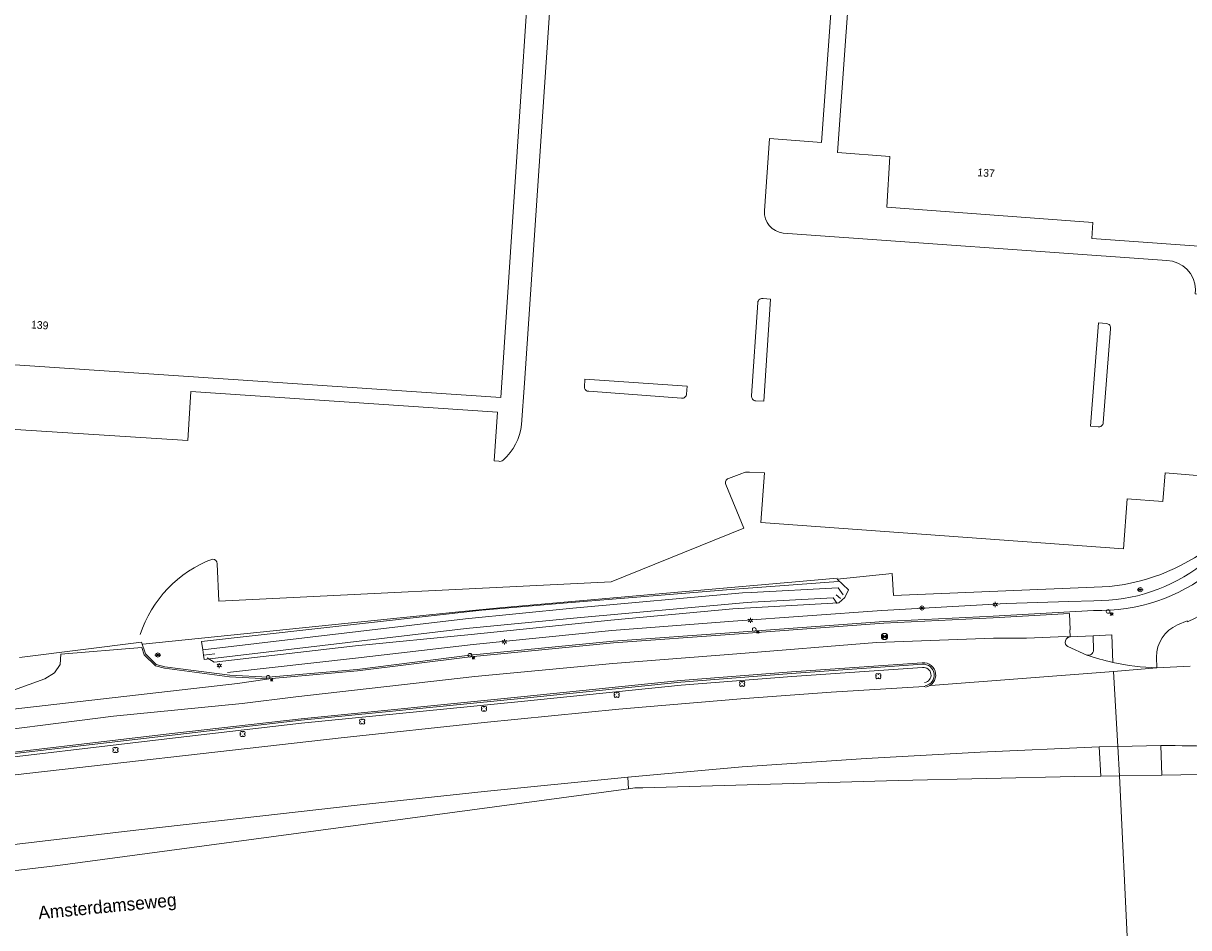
# Model space of a CAD drawing. Header units: metres. Extents: x 151448 to 154749, y 463108 to 465296.
# Tile 109 of 256: x 152862 to 152975, y 464048 to 464135. Entities that reach past the tile are written whole.
import ezdxf
from ezdxf.enums import TextEntityAlignment as Align

# ---------------------------------------------------------------- set-up
doc = ezdxf.new("R2010")
doc.units = ezdxf.units.M
doc.layers.get('0').update_dxf_attribs({"lineweight": 9})
for name, color, linetype, lineweight in [('B-ME-GR-BOOM-S', 253, 'Continuous', 9), ('B-ME-GR-HAAG-G', 253, 'Continuous', 9), ('B-ME-GW-WATERGANG_INSTEEK-G', 253, 'Continuous', 9), ('B-ME-IE-MEUBILAIR_LICHTMAST-S', 253, 'Continuous', 9), ('B-ME-IE-MEUBILAIR_STRAATKOLK-S', 253, 'Continuous', 9), ('B-ME-IE-MEUBILAIR_TROTTOIRKOLK-S', 253, 'Continuous', 9), ('B-ME-IE-MEUBILAIR_VERKEERSBORD-S', 253, 'Continuous', 9), ('B-ME-IE-TERREINAFSCHEIDING_KUNSTMATIG_HEKWERK-G', 253, 'Continuous', 9), ('B-ME-RI-PUT-S', 253, 'Continuous', 9), ('B-ME-VH-KANTOPSLUITING_ELEMENT_INRIT-G', 253, 'Continuous', 9), ('B-ME-VH-KANTOPSLUITING_VOORKANTBAND-G', 253, 'Continuous', 9), ('B-ME-VH-MATERIAALGRENS-G', 253, 'Continuous', 9), ('B-ME-VH-VERHARDING_ASFALT-G', 253, 'Continuous', 9), ('B-ME-VH-VERHARDING_TEGEL-G', 253, 'Continuous', 9), ('B-PV-GR-GROENVOORZIENING-GV', 253, 'Continuous', 9), ('B-PV-GR-HAAG-GV', 253, 'Continuous', 9), ('B-PV-IE-TERREINAFSCHEIDING_KUNSTMATIG_HEKWERK-G', 253, 'Continuous', 9), ('B-PV-KW-KUNSTWERK_DUIKER-G', 253, 'Continuous', 9), ('B-PV-OG-BEBOUWING-GV', 1, 'Continuous', 9), ('B-PV-OG-BEBOUWING-T18', 2, 'Continuous', 9), ('B-PV-OG-TERREIN_BEGROEID-GV', 253, 'Continuous', 9), ('B-PV-OG-TERREIN_ERF-GV', 253, 'Continuous', 9), ('B-PV-OG-TOPOGRAFIE-T18', 2, 'Continuous', 9), ('B-PV-OG-WATER-GV', 253, 'Continuous', 9), ('B-PV-VH-GESLOTENVERHARDING_ASFALT-GV', 253, 'Continuous', 9), ('B-PV-VH-OPENVERHARDING_BETONSTRAATSTEEN-GV', 253, 'Continuous', 9), ('B-PV-VH-OPENVERHARDING_TEGEL-GV', 253, 'Continuous', 9)]:
    doc.layers.add(name, color=color, linetype=linetype, lineweight=lineweight)
doc.styles.add('18_100', font='romans', dxfattribs={"width": 0.8, "height": 0.18})
doc.styles.add('18_200', font='romans', dxfattribs={"width": 0.8, "height": 0.36})
doc.styles.add('Drong', font='txt', dxfattribs={"height": 1.8})

# ---------------------------------------------------------------- blocks, each defined once
blk = doc.blocks.new('verkeersbord')
blk.add_line((-0.3, 0), (0.3, 0))
for radius in [0.2, 0.0745]:
    blk.add_circle((0, 0), radius)
at = {"style": '18_200', "width": 0.8}
blk.add_attdef('HOOGTE', (0.24, 0.18), '', height=0.25, dxfattribs=at)
blk = doc.blocks.new('boom')
for centre, major_axis, start_param, end_param in [((-0.12, 0.12), (-0.0916, 0.0916), 4.266828, 8.299543), ((0.12, 0.12), (0.0916, 0.0916), 4.266828, 8.299543), ((-0.12, -0.12), (0.0916, 0.0916), 1.125235, 5.15795), ((0.12, -0.12), (-0.0916, 0.0916), 1.125235, 5.15795)]:
    blk.add_ellipse(centre, major_axis=major_axis, ratio=1, start_param=start_param, end_param=end_param)
at = {"style": '18_200', "width": 0.8}
blk.add_attdef('HOOGTE', (0.31, 0.12), '', height=0.25, dxfattribs=at)
blk = doc.blocks.new('LICHTMAST')
at = {"ltscale": 0.1}
for p, q in [((-0.11, 0.06), (-0.22, 0.13)), ((0, 0.13), (0, 0.25)), ((0.11, 0.06), (0.22, 0.13)), ((-0.11, -0.06), (-0.22, -0.13)), ((0, -0.13), (0, -0.25)), ((0.11, -0.06), (0.22, -0.13))]:
    blk.add_line(p, q, dxfattribs=at)
blk.add_circle((0, 0), 0.127, dxfattribs=at)
at = {"style": '18_200', "width": 0.8}
blk.add_attdef('HOOGTE', (0.25, 0.24), '', height=0.25, dxfattribs=at)
blk = doc.blocks.new('TROTTOIRKOLK')
at = {"ltscale": 2}
blk.add_ellipse((0, 0), major_axis=(-0.127, 0.127), ratio=1, start_param=3.926991, end_param=10.210176, dxfattribs=at)
at = {"ltscale": 2, "style": '18_100', "width": 0.8}
blk.add_text('TK', height=0.216, dxfattribs=at).set_placement((0.19, -0.37))
at = {"style": '18_200', "width": 0.8}
blk.add_attdef('HOOGTE', (0.21, 0.18), '', height=0.25, dxfattribs=at)
blk = doc.blocks.new('put')
at = {"color": 0, "ltscale": 0.5}
for p, q in [((-0.3, 0.06), (-0.06, 0.05)), ((-0.3, 0.03), (-0.03, 0.03)), ((-0.3, 0), (0, 0)), ((-0.29, 0.08), (-0.08, 0.08)), ((-0.28, 0.11), (-0.11, 0.11)), ((-0.27, 0.14), (-0.14, 0.14)), ((-0.27, 0.14), (-0.14, 0.14)), ((-0.25, 0.16), (-0.16, 0.16)), ((-0.23, 0.19), (-0.19, 0.19)), ((0, 0), (0.3, 0)), ((0.03, 0.03), (0.3, 0.03)), ((0.05, 0.05), (0.29, 0.05)), ((0.08, 0.08), (0.29, 0.08)), ((0.11, 0.11), (0.28, 0.11)), ((0.14, 0.14), (0.27, 0.14)), ((0.16, 0.16), (0.25, 0.16)), ((0.19, 0.19), (0.23, 0.19)), ((-0.3, -0.03), (-0.03, -0.03)), ((-0.3, -0.05), (-0.05, -0.05)), ((-0.29, -0.08), (-0.08, -0.08)), ((-0.28, -0.11), (-0.11, -0.11)), ((-0.27, -0.14), (-0.14, -0.14)), ((-0.25, -0.16), (-0.16, -0.16)), ((-0.23, -0.19), (-0.19, -0.19)), ((0.03, -0.03), (0.3, -0.03)), ((0.05, -0.05), (0.29, -0.06)), ((0.08, -0.08), (0.29, -0.08)), ((0.11, -0.11), (0.28, -0.11)), ((0.14, -0.14), (0.27, -0.14)), ((0.16, -0.16), (0.25, -0.16)), ((0.19, -0.19), (0.23, -0.19))]:
    blk.add_line(p, q, dxfattribs=at)
at = {"ltscale": 0.5}
for p, q in [((-0.21, 0.21), (0.21, -0.21)), ((0.21, 0.21), (-0.21, -0.21))]:
    blk.add_line(p, q, dxfattribs=at)
blk.add_ellipse((0, 0), major_axis=(-0.212, 0.212), ratio=1, start_param=3.926991, end_param=10.210176, dxfattribs=at)
at = {"style": '18_200', "width": 0.8}
blk.add_attdef('HOOGTE', (0.4, 0.26), '', height=0.25, dxfattribs=at)
blk = doc.blocks.new('STRAATKOLK')
at = {"ltscale": 2}
blk.add_ellipse((0, 0), major_axis=(-0.127, 0.127), ratio=1, start_param=3.926991, end_param=10.210176, dxfattribs=at)
at = {"ltscale": 2, "style": '18_100', "width": 0.8}
blk.add_text('SK', height=0.216, dxfattribs=at).set_placement((0.19, -0.37))
at = {"style": '18_200', "width": 0.8}
blk.add_attdef('HOOGTE', (0.29, 0.21), '', height=0.25, dxfattribs=at)

msp = doc.modelspace()

# ---------------------------------------------------------------- linework, layer by layer
at = {"layer": 'B-ME-GR-HAAG-G', "ltscale": 0.2}
msp.add_lwpolyline([(152840.982, 464059.943, -1.0308243), (152840.802, 464061.329), (152855.318, 464063.299), (152876.592, 464065.787), (152889.035, 464067.225), (152910.209, 464069.32), (152925.605, 464070.895), (152936.267, 464071.734), (152948.889, 464072.612, -0.9635763), (152949.079, 464071.141, -0.9635763)], format="xyb", dxfattribs=at)
at = {"layer": 'B-ME-GW-WATERGANG_INSTEEK-G'}
msp.add_lwpolyline([(152879.936, 464073.517), (152880.594, 464073.124), (152894.222, 464074.699), (152905.384, 464075.77), (152918.823, 464077.157), (152930.594, 464078.238), (152940.797, 464078.827), (152941.383, 464079.333), (152941.735, 464080.086), (152940.658, 464081.114)], dxfattribs=at)
at = {"layer": 'B-ME-IE-TERREINAFSCHEIDING_KUNSTMATIG_HEKWERK-G', "ltscale": 0.2}
msp.add_lwpolyline([(152940.658, 464081.114), (152945.952, 464081.656), (152946.087, 464079.529), (152966.18, 464080.358, 0.1528318), (152976.865, 464084.418), (152979.782, 464098.346)], format="xyb", dxfattribs=at)
at = {"layer": 'B-ME-VH-KANTOPSLUITING_ELEMENT_INRIT-G'}
msp.add_lwpolyline([(152861.833, 464073.559), (152873.618, 464075.044)], dxfattribs=at)
at = {"layer": 'B-ME-VH-KANTOPSLUITING_VOORKANTBAND-G'}
for points in [[(152873.618, 464075.044), (152873.986, 464073.916), (152875.032, 464072.887), (152875.843, 464072.681), (152882.115, 464071.855), (152885.804, 464071.664), (152894.405, 464072.417), (152905.262, 464073.782), (152919.073, 464075.133), (152930.738, 464075.971), (152945.15, 464077.026), (152955.69, 464077.548), (152965.369, 464078.099, 0.3733608), (152982.828, 464092.166), (152983.758, 464097.412)], [(152841.03, 464059.647, -1.0277789), (152840.767, 464061.627), (152855.28, 464063.597), (152876.557, 464066.085), (152889.003, 464067.523), (152910.179, 464069.618), (152925.578, 464071.194), (152936.245, 464072.033), (152948.865, 464072.911, -0.9619009), (152949.129, 464070.845)]]:
    msp.add_lwpolyline(points, format="xyb", dxfattribs=at)
at = {"layer": 'B-ME-VH-MATERIAALGRENS-G', "ltscale": 0.3}
for points in [[(152830.732, 464062.357), (152839.944, 464064.084), (152847.855, 464064.96), (152855.22, 464065.909), (152870.915, 464067.9), (152883.299, 464069.12), (152888.465, 464069.762), (152905.725, 464071.749), (152919.015, 464072.989), (152930.977, 464073.917), (152944.456, 464074.997), (152955.726, 464075.439), (152958.912, 464075.435), (152962.737, 464075.579)], [(152854.454, 464067.82), (152882.846, 464071.052), (152885.708, 464071.466)]]:
    msp.add_lwpolyline(points, dxfattribs=at)
at = {"layer": 'B-ME-VH-VERHARDING_ASFALT-G'}
msp.add_lwpolyline([(152861.272, 464070.425), (152864.283, 464071.505), (152865.235, 464072.099), (152865.765, 464072.875), (152865.828, 464073.872), (152873.634, 464074.513), (152873.855, 464073.835), (152874.956, 464072.752), (152875.815, 464072.533), (152882.101, 464071.706), (152885.807, 464071.514), (152894.421, 464072.268), (152905.279, 464073.633), (152919.086, 464074.984), (152930.749, 464075.821), (152945.159, 464076.876), (152955.698, 464077.398), (152963.055, 464077.817), (152963.096, 464076.242)], dxfattribs=at)
msp.add_lwpolyline([(152841.054, 464059.499, -1.0267287), (152840.749, 464061.776), (152855.261, 464063.746), (152876.54, 464066.234), (152888.987, 464067.672), (152910.164, 464069.767), (152925.564, 464071.343), (152936.234, 464072.183), (152948.853, 464073.061, -0.9613127), (152949.154, 464070.697, -0.9613127)], format="xyb", dxfattribs=at)
at = {"layer": 'B-ME-VH-VERHARDING_TEGEL-G'}
msp.add_lwpolyline([(152881.883, 464072.107), (152894.228, 464073.498), (152905.56, 464074.829), (152918.925, 464076.166), (152930.632, 464077.067), (152944.972, 464078.085), (152956.943, 464078.766), (152962.994, 464078.951), (152965.394, 464079.033, 0.3453856), (152981.803, 464091.605), (152982.885, 464097.685)], format="xyb", dxfattribs=at)
at = {"layer": 'B-PV-GR-GROENVOORZIENING-GV', "flags": 128}
for points in [[(152841.142, 464059.666), (152858.291, 464061.905), (152892.843, 464065.834), (152906.626, 464067.317), (152919.606, 464068.593), (152921.868, 464068.781), (152931.757, 464069.603), (152940.085, 464070.227), (152949.037, 464070.762)], [(152822.614, 464048.343), (152830.477, 464049.475), (152849.373, 464051.614), (152865.528, 464053.522), (152920.541, 464060.92), (152920.463, 464062.022), (152906.623, 464060.656), (152894.403, 464059.336), (152871.92, 464056.815), (152848.829, 464054.067), (152832.278, 464051.811), (152822.298, 464050.318), (152818.111, 464049.692), (152803.939, 464047.361), (152783.903, 464043.895), (152777.655, 464042.718), (152759.773, 464039.067), (152758.203, 464038.69), (152726.816, 464031.145), (152725.928, 464030.932), (152709.876, 464026.713), (152700.174, 464023.758), (152675.959, 464016.384)]]:
    msp.add_lwpolyline(points, dxfattribs=at)
at = {"layer": 'B-PV-GR-GROENVOORZIENING-GV'}
msp.add_lwpolyline([(152949.037, 464070.762, 0.0127307), (152949.087, 464070.763, 0.0127307)], format="xyb", dxfattribs=at)
at = {"layer": 'B-PV-GR-HAAG-GV', "flags": 128}
for points in [[(152841.142, 464059.666), (152858.291, 464061.905), (152892.843, 464065.834), (152906.626, 464067.317), (152919.606, 464068.593), (152921.868, 464068.781), (152931.757, 464069.603), (152940.085, 464070.227), (152949.037, 464070.762)], [(152849.373, 464051.614), (152865.528, 464053.522), (152920.541, 464060.92), (152920.463, 464062.022), (152906.623, 464060.656), (152894.403, 464059.336), (152871.92, 464056.815), (152848.829, 464054.067)]]:
    msp.add_lwpolyline(points, dxfattribs=at)
at = {"layer": 'B-PV-GR-HAAG-GV'}
msp.add_lwpolyline([(152949.037, 464070.762, 0.0127307), (152949.087, 464070.763, 0.0127307)], format="xyb", dxfattribs=at)
at = {"layer": 'B-PV-IE-TERREINAFSCHEIDING_KUNSTMATIG_HEKWERK-G', "flags": 128}
for points in [[(152908.13, 464078.334), (152940.642, 464081.222)], [(152873.729, 464074.852), (152904.502, 464077.986)], [(152904.502, 464077.986), (152908.13, 464078.334)]]:
    msp.add_lwpolyline(points, dxfattribs=at)
at = {"layer": 'B-PV-KW-KUNSTWERK_DUIKER-G', "flags": 128}
for points in [[(152940.978, 464079.244), (152940.552, 464079.609)], [(152879.581, 464073.803), (152880.667, 464073.91)]]:
    msp.add_lwpolyline(points, dxfattribs=at)
at = {"layer": 'B-PV-OG-BEBOUWING-GV', "flags": 128}
for points in [[(152912.641, 464164.851), (152913.159, 464172.622), (152874.835, 464175.311), (152875.413, 464183.557), (152875.721, 464187.94), (152846.821, 464189.879), (152847.823, 464205.701), (152832.362, 464206.68), (152818.711, 464179.016), (152819.165, 464178.985), (152809.1, 464158.595), (152805.48, 464105.515), (152908.225, 464098.625)], [(152947.321, 464200.612), (152946.717, 464192.363), (152945.732, 464192.424), (152940.695, 464122.211), (152945.737, 464121.813), (152945.434, 464116.946), (152965.282, 464115.483), (152965.182, 464113.929), (152979.106, 464112.945), (152980.585, 464112.841), (152981.041, 464119.334), (152982.547, 464119.227), (152984.674, 464149.152), (152988.166, 464148.903), (152989.938, 464173.831), (152992.042, 464173.681), (152993.844, 464199.027), (152971.599, 464200.608), (152967.411, 464200.906), (152967.334, 464199.921), (152947.373, 464201.323)]]:
    msp.add_lwpolyline(points, close=True, dxfattribs=at)
at = {"layer": 'B-PV-OG-TERREIN_BEGROEID-GV'}
for points in [[(152983.688, 464085.297, -0.1469694), (152974.427, 464077.011)], [(152973.462, 464076.697, 0.3033059), (152971.42, 464073.603)]]:
    msp.add_lwpolyline(points, format="xyb", dxfattribs=at)
at = {"layer": 'B-PV-OG-TERREIN_BEGROEID-GV', "flags": 128}
for points in [[(152940.642, 464081.222), (152908.13, 464078.334), (152904.502, 464077.986), (152873.729, 464074.852)], [(152879.639, 464073.379), (152879.581, 464073.803), (152879.511, 464074.319), (152879.401, 464075.122), (152906.394, 464078.113), (152914.614, 464078.845), (152930.799, 464080.143), (152940.743, 464080.893)], [(152940.743, 464080.893), (152930.799, 464080.143), (152914.614, 464078.845), (152906.394, 464078.113), (152879.401, 464075.122), (152879.511, 464074.319), (152904.817, 464077.297), (152915.169, 464078.314), (152931.518, 464079.792), (152932.367, 464079.836), (152940.74, 464080.277), (152941.223, 464079.599)], [(152940.651, 464078.77), (152940.27, 464079.302), (152932.416, 464078.889), (152931.602, 464078.847), (152915.255, 464077.369), (152904.91, 464076.353), (152879.639, 464073.379)], [(152974.427, 464077.011), (152974.392, 464077.1), (152973.462, 464076.697)], [(152971.42, 464073.603), (152971.456, 464072.577), (152974.667, 464072.738)]]:
    msp.add_lwpolyline(points, dxfattribs=at)
at = {"layer": 'B-PV-OG-TERREIN_ERF-GV', "flags": 128}
for points in [[(152899.763, 464214.668), (152861.29, 464215.915), (152855.766, 464216.784), (152849.262, 464217.846), (152849.158, 464216.287), (152848.564, 464207.389), (152848.431, 464205.662), (152847.823, 464205.701), (152846.821, 464189.879), (152875.721, 464187.94), (152875.413, 464183.557), (152874.835, 464175.311), (152913.159, 464172.622), (152912.641, 464164.851), (152914.871, 464164.701), (152910.525, 464100.007), (152910.226, 464096.015)], [(152918.897, 464214.567), (152925.601, 464214.068), (152972.355, 464210.638), (152971.599, 464200.608), (152993.844, 464199.027), (152992.042, 464173.681), (152989.938, 464173.831), (152988.166, 464148.903), (152984.674, 464149.152), (152982.547, 464119.227), (152981.041, 464119.334), (152980.585, 464112.841), (152979.106, 464112.945), (152978.755, 464108.327), (152977.284, 464090.952), (152972.254, 464091.352), (152972.035, 464088.593), (152968.606, 464088.843), (152968.233, 464084.024), (152933.284, 464086.569), (152933.652, 464091.346), (152932.214, 464091.422)], [(152933.646, 464116.604), (152934.144, 464123.548), (152939.152, 464123.167), (152944.147, 464192.607), (152939.315, 464193.037), (152939.222, 464194.825), (152938.259, 464194.92), (152938.625, 464200.067), (152926.124, 464200.949), (152925.783, 464195.599), (152925.366, 464195.606)], [(152925.366, 464195.606), (152925.783, 464195.599), (152926.124, 464200.949), (152938.625, 464200.067), (152938.259, 464194.92), (152939.222, 464194.825), (152939.315, 464193.037), (152944.147, 464192.607), (152939.152, 464123.167), (152934.144, 464123.548), (152933.646, 464116.604)], [(152975.181, 464109.012), (152975.162, 464108.612), (152978.755, 464108.327), (152979.106, 464112.945), (152965.182, 464113.929), (152965.282, 464115.483), (152945.434, 464116.946), (152945.737, 464121.813), (152940.695, 464122.211), (152945.732, 464192.424), (152946.717, 464192.363), (152947.321, 464200.612)], [(152910.226, 464096.015), (152910.525, 464100.007), (152914.871, 464164.701), (152912.641, 464164.851), (152908.225, 464098.625), (152805.48, 464105.515), (152805.397, 464104.306), (152854.23, 464100.99), (152853.881, 464096.012), (152878.083, 464094.467), (152878.367, 464099.19), (152907.906, 464097.202), (152907.602, 464092.517), (152908.037, 464092.471)], [(152972.419, 464111.8), (152935.437, 464114.453)], [(152935.437, 464114.453), (152972.419, 464111.8)], [(152932.214, 464091.422), (152933.652, 464091.346), (152933.284, 464086.569), (152968.233, 464084.024), (152968.606, 464088.843), (152972.035, 464088.593), (152972.254, 464091.352), (152977.284, 464090.952), (152978.755, 464108.327), (152975.162, 464108.612), (152975.181, 464109.012)], [(152932.993, 464107.768), (152932.399, 464098.778)], [(152932.399, 464098.778), (152932.993, 464107.768)], [(152932.817, 464098.276), (152933.594, 464098.256), (152934.231, 464108.082), (152933.53, 464108.138)], [(152933.53, 464108.138), (152934.231, 464108.082), (152933.594, 464098.256), (152932.817, 464098.276)], [(152966.617, 464105.735), (152965.828, 464105.809), (152965.077, 464095.848), (152965.792, 464095.786)], [(152965.792, 464095.786), (152965.077, 464095.848), (152965.828, 464105.809), (152966.617, 464105.735)], [(152966.301, 464096.177), (152966.992, 464105.24)], [(152966.992, 464105.24), (152966.301, 464096.177)], [(152926.129, 464098.93), (152926.196, 464099.687), (152916.336, 464100.388), (152916.311, 464099.607)], [(152916.311, 464099.607), (152916.336, 464100.388), (152926.196, 464099.687), (152926.129, 464098.93)], [(152908.037, 464092.471), (152907.602, 464092.517), (152907.906, 464097.202), (152878.367, 464099.19), (152878.083, 464094.467), (152853.881, 464096.012)], [(152916.725, 464099.208), (152925.663, 464098.539)], [(152925.663, 464098.539), (152916.725, 464099.208)], [(152931.449, 464091.305), (152930.167, 464090.81)], [(152930.167, 464090.81), (152931.449, 464091.305)], [(152929.928, 464090.232), (152931.65, 464086.025), (152918.878, 464080.867), (152881.062, 464079.004), (152880.897, 464082.602)], [(152880.897, 464082.602), (152881.062, 464079.004), (152918.878, 464080.867), (152931.65, 464086.025), (152929.928, 464090.232)], [(152873.729, 464074.852), (152904.502, 464077.986), (152908.13, 464078.334), (152940.642, 464081.222)]]:
    msp.add_lwpolyline(points, dxfattribs=at)
at = {"layer": 'B-PV-OG-TERREIN_ERF-GV'}
for points in [[(152935.437, 464114.453, -0.4017766), (152933.646, 464116.604)], [(152933.646, 464116.604, 0.4017766), (152935.437, 464114.453)], [(152975.181, 464109.012, 0.40036), (152972.419, 464111.8)], [(152972.419, 464111.8, -0.40036), (152975.181, 464109.012)], [(152933.53, 464108.138, 0.4287641), (152932.993, 464107.768)], [(152932.993, 464107.768, -0.4287641), (152933.53, 464108.138)], [(152966.992, 464105.24, 0.4509411), (152966.617, 464105.735)], [(152966.617, 464105.735, -0.4509411), (152966.992, 464105.24)], [(152916.311, 464099.607, 0.4907668), (152916.725, 464099.208)], [(152916.725, 464099.208, -0.4907668), (152916.311, 464099.607)], [(152925.663, 464098.539, 0.4399074), (152926.129, 464098.93)], [(152926.129, 464098.93, -0.4399074), (152925.663, 464098.539)], [(152932.399, 464098.778, 0.4261075), (152932.817, 464098.276)], [(152932.817, 464098.276, -0.4261075), (152932.399, 464098.778)], [(152910.226, 464096.015, -0.1896784), (152908.451, 464092.582)], [(152908.451, 464092.582, 0.1896784), (152910.226, 464096.015)], [(152965.792, 464095.786, 0.4221572), (152966.301, 464096.177)], [(152966.301, 464096.177, -0.4221572), (152965.792, 464095.786)], [(152908.451, 464092.582, -0.2772752), (152908.037, 464092.471)], [(152908.037, 464092.471, 0.2772752), (152908.451, 464092.582)], [(152932.214, 464091.422, 0.1035008), (152931.449, 464091.305)], [(152931.449, 464091.305, -0.1035008), (152932.214, 464091.422)], [(152930.167, 464090.81, 0.4254566), (152929.928, 464090.232)], [(152929.928, 464090.232, -0.4254566), (152930.167, 464090.81)], [(152880.463, 464083.053, 0.2287348), (152873.486, 464075.771)], [(152873.486, 464075.771, -0.2287348), (152880.463, 464083.053)], [(152880.897, 464082.602, 0.4031808), (152880.463, 464083.053)], [(152880.463, 464083.053, -0.4031808), (152880.897, 464082.602)]]:
    msp.add_lwpolyline(points, format="xyb", dxfattribs=at)
at = {"layer": 'B-PV-OG-WATER-GV', "flags": 128}
msp.add_lwpolyline([(152941.223, 464079.599), (152940.74, 464080.277), (152932.367, 464079.836), (152931.518, 464079.792), (152915.169, 464078.314), (152904.817, 464077.297), (152879.511, 464074.319), (152879.581, 464073.803), (152879.639, 464073.379), (152904.91, 464076.353), (152915.255, 464077.369), (152931.602, 464078.847), (152932.416, 464078.889), (152940.27, 464079.302), (152940.651, 464078.77)], dxfattribs=at)
at = {"layer": 'B-PV-VH-GESLOTENVERHARDING_ASFALT-GV'}
for points in [[(152962.874, 464074.615, -0.7185814), (152963.104, 464075.564)], [(152967.216, 464073.098, -0.0283767), (152964.714, 464073.803)], [(152971.456, 464072.577, -0.0474428), (152967.216, 464073.098)], [(152949.087, 464070.763, -0.0127307), (152949.037, 464070.762)], [(152971.836, 464065.082, -0.0083493), (152977.344, 464064.992)]]:
    msp.add_lwpolyline(points, format="xyb", dxfattribs=at)
at = {"layer": 'B-PV-VH-GESLOTENVERHARDING_ASFALT-GV', "flags": 128}
for points in [[(152962.799, 464075.559), (152963.104, 464075.564), (152963.075, 464076.24)], [(152963.104, 464075.564), (152962.799, 464075.559)], [(152964.714, 464073.803), (152962.874, 464074.615)], [(152848.829, 464054.067), (152871.92, 464056.815), (152894.403, 464059.336), (152906.623, 464060.656), (152920.463, 464062.022), (152921.899, 464062.154), (152931.493, 464063.039), (152943.44, 464063.842), (152954.426, 464064.454), (152965.887, 464064.959), (152967.714, 464065.002), (152967.298, 464072.219), (152949.677, 464070.866)], [(152949.677, 464070.866), (152967.298, 464072.219), (152971.456, 464072.577)], [(152974.667, 464072.738), (152971.456, 464072.577), (152967.298, 464072.219), (152967.714, 464065.002), (152971.836, 464065.082)], [(152949.037, 464070.762), (152940.085, 464070.227), (152931.757, 464069.603), (152921.868, 464068.781), (152919.606, 464068.593), (152906.626, 464067.317), (152892.843, 464065.834), (152858.291, 464061.905), (152841.142, 464059.666), (152841.049, 464059.653)], [(152968.665, 464045.351), (152967.85, 464062.169), (152966.069, 464062.141), (152963.558, 464062.098), (152946.523, 464061.704), (152921.908, 464061.022), (152921.141, 464061.001), (152920.541, 464060.92)], [(152977.453, 464062.317), (152971.955, 464062.24), (152967.85, 464062.169), (152968.665, 464045.351)], [(152920.541, 464060.92), (152865.528, 464053.522), (152849.373, 464051.614)]]:
    msp.add_lwpolyline(points, dxfattribs=at)
msp.add_lwpolyline([(152967.714, 464065.002), (152967.85, 464062.169), (152971.955, 464062.24), (152971.836, 464065.082)], close=True, dxfattribs=at)
at = {"layer": 'B-PV-VH-OPENVERHARDING_BETONSTRAATSTEEN-GV'}
for points in [[(152974.427, 464077.011, 0.1469694), (152983.688, 464085.297)], [(152971.42, 464073.603, -0.3033059), (152973.462, 464076.697)], [(152963.104, 464075.564, 0.7185814), (152962.874, 464074.615)], [(152964.714, 464073.803, 0.4822063), (152965.366, 464074.283)], [(152967.216, 464073.098, 0.0474428), (152971.456, 464072.577)], [(152977.344, 464064.992, 0.0083493), (152971.836, 464065.082)]]:
    msp.add_lwpolyline(points, format="xyb", dxfattribs=at)
at = {"layer": 'B-PV-VH-OPENVERHARDING_BETONSTRAATSTEEN-GV', "flags": 128}
for points in [[(152973.462, 464076.697), (152974.392, 464077.1), (152974.427, 464077.011)], [(152963.075, 464076.24), (152963.104, 464075.564), (152965.33, 464075.642)], [(152965.366, 464074.283), (152965.33, 464075.642), (152963.104, 464075.564)], [(152965.33, 464075.642), (152967.134, 464075.747), (152967.216, 464073.098)], [(152962.874, 464074.615), (152964.714, 464073.803)], [(152971.456, 464072.577), (152971.42, 464073.603)], [(152971.836, 464065.082), (152971.955, 464062.24)], [(152971.955, 464062.24), (152977.453, 464062.317)]]:
    msp.add_lwpolyline(points, dxfattribs=at)
msp.add_lwpolyline([(152921.899, 464062.154), (152920.463, 464062.022), (152920.541, 464060.92), (152921.141, 464061.001), (152921.908, 464061.022), (152946.523, 464061.704), (152963.558, 464062.098), (152966.069, 464062.141), (152965.887, 464064.959), (152954.426, 464064.454), (152943.44, 464063.842), (152931.493, 464063.039)], close=True, dxfattribs=at)
at = {"layer": 'B-PV-VH-OPENVERHARDING_TEGEL-GV', "flags": 128}
msp.add_lwpolyline([(152967.216, 464073.098), (152967.134, 464075.747), (152965.33, 464075.642), (152965.366, 464074.283)], dxfattribs=at)
at = {"layer": 'B-PV-VH-OPENVERHARDING_TEGEL-GV'}
for points in [[(152965.366, 464074.283, -0.4822063), (152964.714, 464073.803)], [(152964.714, 464073.803, 0.0283767), (152967.216, 464073.098)]]:
    msp.add_lwpolyline(points, format="xyb", dxfattribs=at)
at = {"layer": 'B-PV-VH-OPENVERHARDING_TEGEL-GV', "flags": 128}
msp.add_lwpolyline([(152965.887, 464064.959), (152966.069, 464062.141), (152967.85, 464062.169), (152967.714, 464065.002)], close=True, dxfattribs=at)

# ---------------------------------------------------------------- block references
at = {"layer": 'B-ME-GR-BOOM-S'}
for p in [(152944.619, 464071.772), (152931.498, 464071.032), (152919.403, 464069.976), (152906.612, 464068.629), (152894.865, 464067.391), (152883.349, 464066.194), (152871.093, 464064.656)]:
    msp.add_blockref('boom', p, dxfattribs=at)
at = {"layer": 'B-ME-IE-MEUBILAIR_LICHTMAST-S'}
for p in [(152955.894, 464078.672), (152932.296, 464077.139), (152908.587, 464075.071), (152881.103, 464072.782)]:
    msp.add_blockref('LICHTMAST', p, dxfattribs=at)
at = {"layer": 'B-ME-IE-MEUBILAIR_STRAATKOLK-S'}
msp.add_blockref('STRAATKOLK', (152966.762, 464078.007), dxfattribs=at)
at = {"layer": 'B-ME-IE-MEUBILAIR_TROTTOIRKOLK-S'}
for p in [(152932.655, 464076.273), (152905.262, 464073.782), (152885.804, 464071.664)]:
    msp.add_blockref('TROTTOIRKOLK', p, dxfattribs=at)
at = {"layer": 'B-ME-IE-MEUBILAIR_VERKEERSBORD-S'}
for p in [(152969.857, 464080.099), (152948.823, 464078.332), (152875.177, 464073.803)]:
    msp.add_blockref('verkeersbord', p, dxfattribs=at)
at = {"layer": 'B-ME-RI-PUT-S'}
msp.add_blockref('put', (152945.215, 464075.586), dxfattribs=at)

# ---------------------------------------------------------------- texts
at = {"layer": 'B-PV-OG-BEBOUWING-T18', "style": 'Drong'}
for s, rotation, p in [('137', 355.8, (152955.007, 464120.251)), ('139', 356.3, (152863.797, 464105.593))]:
    msp.add_text(s, height=0.75, rotation=rotation, dxfattribs=at).set_placement(p, align=Align.MIDDLE)
at = {"layer": 'B-PV-OG-TOPOGRAFIE-T18', "style": 'Drong'}
msp.add_text('Amsterdamseweg', height=1.25, rotation=5.5, dxfattribs=at).set_placement((152870.323, 464049.455), align=Align.MIDDLE)

doc.saveas('drawing.dxf')
